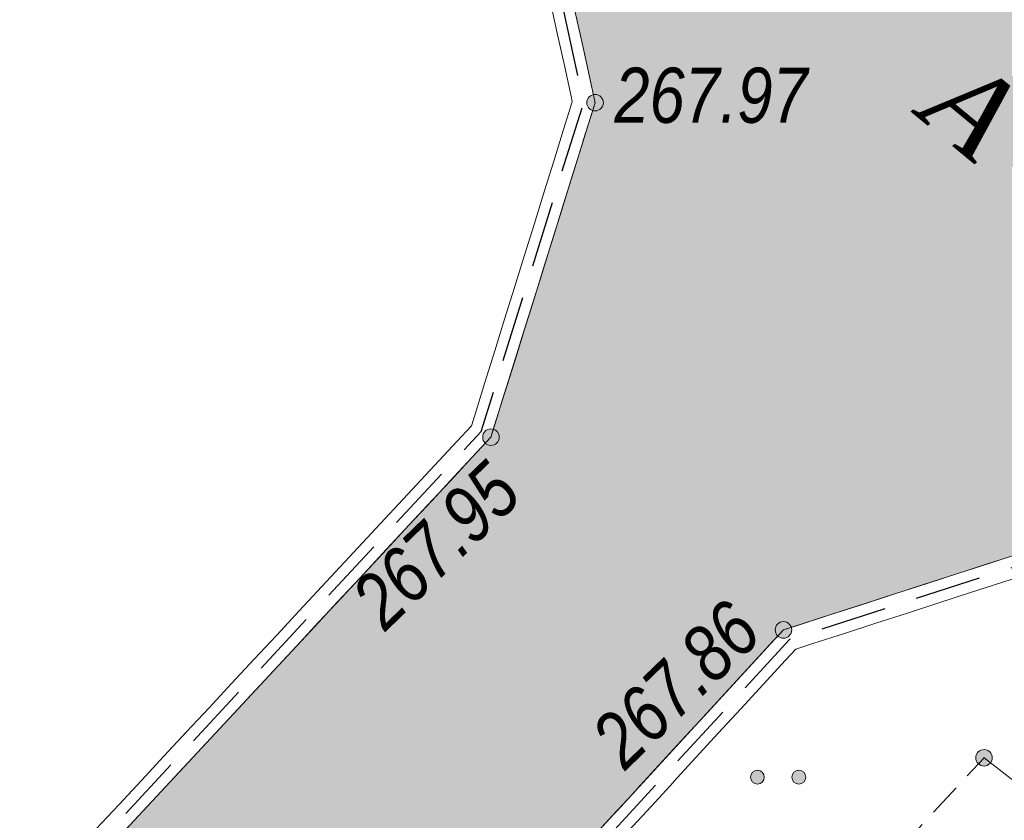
# Model space of a CAD drawing. Header units: inches. Extents: x -416310 to 1286511, y -34262 to 944600.
# Tile 51 of 84: x 122708 to 140558, y 215814 to 230320. Entities that reach past the tile are written whole.
import ezdxf
from ezdxf.enums import TextEntityAlignment as Align

# ---------------------------------------------------------------- set-up
doc = ezdxf.new("R2010")
doc.units = ezdxf.units.IN
doc.header["$MEASUREMENT"] = 0
for name, pattern in [('Commnctn_Waterpipes_Line_Unground_m1', [10, 8, -0.5, 1, -0.5]), ('Hydrotech_Tray_Gutter_m1', [1, 1, 0]), ('Hydrotech_Tray_Water_m1', [3, 2, -1])]:
    doc.linetypes.add(name, pattern=pattern)
for name, color, linetype, lineweight, true_color in [('AUTO#_ROADS_MTRAL_T', 7, 'Continuous', 15, 0x000000), ('COMMN_OBJCT_WATER_L', 7, 'Continuous', 15, 0x000000), ('GREEN_VGTAT_#####_B', 7, 'Continuous', 15, 0x000000)]:
    doc.layers.add(name, color=color, linetype=linetype, lineweight=lineweight, true_color=true_color)
for name, color, linetype, true_color in [('HYDRO_TECHN_CNSTR_L', 7, 'Continuous', 0x000000), ('RELEF_POINT_PICKT_B', 7, 'Continuous', 0x000000), ('RELEF_POINT_PICKT_T', 7, 'Continuous', 0x000000)]:
    doc.layers.add(name, color=color, linetype=linetype, true_color=true_color)
doc.layers.add('Штрих Железобетона', color=7, linetype='Continuous')
doc.styles.add('БМ-431 (Times New Roman К)', font='timesi.ttf', dxfattribs={"height": 1})
doc.styles.add('Д-431 (Arial Narrow К)', font='ARIALNI.TTF', dxfattribs={"height": 1})

# ---------------------------------------------------------------- blocks, each defined once
blk = doc.blocks.new('GreenSubshrub_m1')
at = {"layer": 'GREEN_VGTAT_#####_B', "linetype": 'Continuous', "lineweight": 13, "true_color": 0x000000}
h = blk.add_hatch(color=18, dxfattribs=at)
h.paths.add_polyline_path([(-1, 0, 1), (-0.5, 0, 1)])
h.paths.add_polyline_path([(1, 0, 1), (0.5, 0, 1)])
at = {"layer": 'GREEN_VGTAT_#####_B', "color": 18, "linetype": 'Continuous', "lineweight": 13, "true_color": 0x000000}
for centre in [(-0.75, 0), (0.75, 0)]:
    blk.add_circle(centre, 0.25, dxfattribs=at)
blk = doc.blocks.new('PointHight_m1')
at = {"layer": 'RELEF_POINT_PICKT_B', "linetype": 'Continuous', "lineweight": 15, "true_color": 0x000000}
h = blk.add_hatch(color=18, dxfattribs=at)
edge = h.paths.add_edge_path()
edge.add_arc((0, 0), 0.3, 0, 360)
at = {"layer": 'RELEF_POINT_PICKT_B', "color": 18, "linetype": 'Continuous', "lineweight": 15, "true_color": 0x000000}
blk.add_circle((0, 0), 0.3, dxfattribs=at)
blk.add_point((0, 0), dxfattribs=at)
blk = doc.blocks.new('55653')
at = {"layer": 'COMMN_OBJCT_WATER_L', "color": 5, "linetype": 'Commnctn_Waterpipes_Line_Unground_m1', "lineweight": 15, "ltscale": 600, "true_color": 0x0000ff, "flags": 128}
blk.add_lwpolyline([(-87356, 227895), (-97730, 216411), (-103152, 220644), (-107568, 215881), (-172624, 144790), (-185238, 136705), (-192897, 142088), (-207430, 127858)], dxfattribs=at)
at = {"layer": 'HYDRO_TECHN_CNSTR_L', "color": 18, "linetype": 'Hydrotech_Tray_Gutter_m1', "lineweight": 15, "ltscale": 600, "true_color": 0x000000, "flags": 128}
for points in [[(-206954, 127230), (-184471, 149402), (-162681, 172615), (-144371, 192121), (-123632, 214643), (-112445, 226660), (-110616, 232532), (-111258, 235458)], [(-206674, 126945), (-184185, 149122), (-162390, 172341), (-144078, 191848), (-123339, 214371), (-112091, 226454), (-110203, 232514), (-110867, 235544)], [(-39046, 167728), (-79678, 205195), (-94839, 219506), (-98383, 223369), (-99514, 224233), (-102473, 224356), (-106788, 222961), (-117039, 211833), (-139337, 187726), (-156757, 169166), (-178611, 145868), (-188871, 135209)], [(-39317, 167434), (-79950, 204903), (-95124, 219225), (-98654, 223073), (-99657, 223838), (-102418, 223953), (-106565, 222613), (-116745, 211562), (-139044, 187454), (-156465, 168893), (-178321, 145593), (-188583, 134931)]]:
    blk.add_lwpolyline(points, dxfattribs=at)
at = {"layer": 'HYDRO_TECHN_CNSTR_L', "color": 3, "linetype": 'Hydrotech_Tray_Water_m1', "lineweight": 25, "ltscale": 600, "true_color": 0x00ff00, "flags": 128}
for points in [[(-206814, 127088), (-184328, 149262), (-162535, 172478), (-144224, 191985), (-123485, 214507), (-112268, 226557), (-110409, 232523), (-111062, 235501)], [(-39181, 167581), (-79814, 205049), (-94981, 219366), (-98518, 223221), (-99585, 224036), (-102445, 224155), (-106676, 222787), (-116892, 211698), (-139190, 187590), (-156611, 169030), (-178466, 145731), (-188727, 135070)]]:
    blk.add_lwpolyline(points, dxfattribs=at)
at = {"layer": 'GREEN_VGTAT_#####_B', "color": 18, "true_color": 0x000000, "xscale": 500, "yscale": 500, "zscale": 500}
blk.add_blockref('GreenSubshrub_m1', (-106885, 220293, -353246), dxfattribs=at)
at = {"layer": 'RELEF_POINT_PICKT_B', "color": 18, "true_color": 0x000000, "xscale": 500, "yscale": 500, "zscale": 500}
for p in [(-110203, 232514, -85281), (-112091, 226454, -85295), (-106788, 222961, -85382), (-103152, 220644, -85432)]:
    blk.add_blockref('PointHight_m1', p, dxfattribs=at)
at = {"layer": 'AUTO#_ROADS_MTRAL_T', "color": 18, "true_color": 0x000000, "style": 'БМ-431 (Times New Roman К)'}
blk.add_text('A', height=1500, rotation=320.4843, dxfattribs=at).set_placement((-103856, 231834), align=Align.CENTER)
at = {"layer": 'RELEF_POINT_PICKT_T', "color": 18, "true_color": 0x000000, "style": 'Д-431 (Arial Narrow К)'}
blk.add_text('267.97', height=1000, dxfattribs=at).set_placement((-109853, 232649), align=Align.MIDDLE_LEFT)
for s, p in [('267.95', (-114354, 223281)), ('267.86', (-110005, 220761))]:
    blk.add_text(s, height=1000, rotation=44.0454, dxfattribs=at).set_placement(p, align=Align.MIDDLE_LEFT)

msp = doc.modelspace()

# ---------------------------------------------------------------- hatches: boundary and pattern name
at = {"layer": 'Штрих Железобетона', "true_color": 0x969696}
h = msp.add_hatch(dxfattribs=at)
h.set_pattern_fill('ANSI33', color=252, scale=100, angle=49.68473873)
h.set_pattern_definition([(94.68474, (243342.1, -3697.8), (-632.8786, -51.8624), []), (94.68474, (243632.6, -3355.43), (-632.8786, -51.8624), [317.5, -158.75])])
h.paths.add_polyline_path([(219726.7522, 150330.807), (211529.5591, 157870.6175), (208830.5591, 157752.6175), (207075.5591, 157175.6175), (203463.5591, 153141.6175), (191779.5591, 139723.6175), (183637.5591, 130540.6175), (171212.5591, 116269.6175), (157295.5591, 100588.6175), (140749.5591, 81506.6175), (124845.7974, 63964.093), (125043.5591, 63211.6175), (120034.1209, 57835.065), (110270.994, 66931.5595), (107951.5591, 69226.6175), (97686.5591, 78559.6175), (80048.5591, 94536.6175), (52939.5591, 118573.6175), (48881.9647, 122249.2167), (47097.616, 122928.6015), (41489.6623, 117960.5956), (36469.6365, 123051.1849), (59157.5591, 145424.6175), (80952.5591, 168643.6175), (99264.5591, 188150.6175), (120003.5591, 210673.6175), (131251.5591, 222756.6175), (133139.4069, 228816.5456), (132475.065, 231845.9707), (150627.1986, 229675.4977), (149362.6111, 225950.2987), (152290.5591, 220690.6175), (167284.5591, 206772.6175), (215675.5591, 161886.6175), (223692.3005, 154846.4072)])
h.paths.add_polyline_path([(119804.5591, 66001.6175), (121117.5591, 66248.6175), (137816.5591, 84927.6175), (154876.5591, 104590.6175), (166715.5591, 118096.6175), (179953.5591, 133071.6175), (187343.5591, 141567.6175), (200379.5591, 156555.6175), (203698.5591, 160463.6175), (204310.1718, 162200.1597), (204296.5591, 164030.6175), (163664.5591, 201497.6175), (148503.5591, 215808.6175), (144959.2842, 219671.5143), (143828.011, 220534.9435), (140869.474, 220658.1505), (136554.5591, 219263.6175), (126303.5591, 208135.6175), (104005.5591, 184028.6175), (86585.5591, 165468.6175), (64731.5591, 142170.6175), (54470.9689, 131510.8251), (54095.8361, 130073.5887), (54721.059, 127449.07), (56095.5591, 124044.6175), (82895.5591, 98997.6175), (111337.5591, 74191.6175), (112202.5591, 73419.6175)], flags=16)

# ---------------------------------------------------------------- next in the draw order: block references
msp.add_blockref('55653', (243342.1189, -3697.8051))

# ---------------------------------------------------------------- next in the draw order: linework, layer by layer
at = {"layer": 'HYDRO_TECHN_CNSTR_L', "color": 18, "linetype": 'Hydrotech_Tray_Gutter_m1', "lineweight": 15, "ltscale": 600, "true_color": 0x000000, "flags": 128}
msp.add_lwpolyline([(219726.7522, 150330.807), (211529.5591, 157870.6175), (208830.5591, 157752.6175), (207075.5591, 157175.6175), (203463.5591, 153141.6175), (191779.5591, 139723.6175), (183637.5591, 130540.6175), (171212.5591, 116269.6175), (157295.5591, 100588.6175), (140749.5591, 81506.6175), (124845.7974, 63964.093), (124845.7974, 63964.093), (125043.5591, 63211.6175), (120034.1209, 57835.065), (110270.994, 66931.5595), (107951.5591, 69226.6175), (97686.5591, 78559.6175), (80048.5591, 94536.6175), (52939.5591, 118573.6175), (48881.9647, 122249.2167), (47097.616, 122928.6015), (41489.6623, 117960.5956), (36469.6365, 123051.1849), (59157.5591, 145424.6175), (80952.5591, 168643.6175), (99264.5591, 188150.6175), (120003.5591, 210673.6175), (131251.5591, 222756.6175), (133139.4069, 228816.5456), (132475.065, 231845.9707), (150627.1986, 229675.4977), (149362.6111, 225950.2987), (152290.5591, 220690.6175), (167284.5591, 206772.6175), (215675.5591, 161886.6175), (223692.3005, 154846.4072), (219726.7522, 150330.807)], dxfattribs=at)
at = {"layer": 'HYDRO_TECHN_CNSTR_L', "color": 18, "linetype": 'Hydrotech_Tray_Gutter_m1', "lineweight": 15, "ltscale": 600, "true_color": 0x000000, "elevation": 85038.4, "flags": 128}
msp.add_lwpolyline([(119804.5591, 66001.6175), (121117.5591, 66248.6175), (137816.5591, 84927.6175), (154876.5591, 104590.6175), (166715.5591, 118096.6175), (179953.5591, 133071.6175), (187343.5591, 141567.6175), (200379.5591, 156555.6175), (203698.5591, 160463.6175), (204310.1718, 162200.1597), (204296.5591, 164030.6175), (163664.5591, 201497.6175), (148503.5591, 215808.6175), (144959.2842, 219671.5143), (143828.011, 220534.9435), (140869.474, 220658.1505), (136554.5591, 219263.6175), (126303.5591, 208135.6175), (104005.5591, 184028.6175), (86585.5591, 165468.6175), (64731.5591, 142170.6175), (54470.9689, 131510.8251), (54095.8361, 130073.5887), (54721.059, 127449.07), (56095.5591, 124044.6175), (82895.5591, 98997.6175), (111337.5591, 74191.6175), (112202.5591, 73419.6175), (119804.5591, 66001.6175)], dxfattribs=at)

doc.saveas('drawing.dxf')
